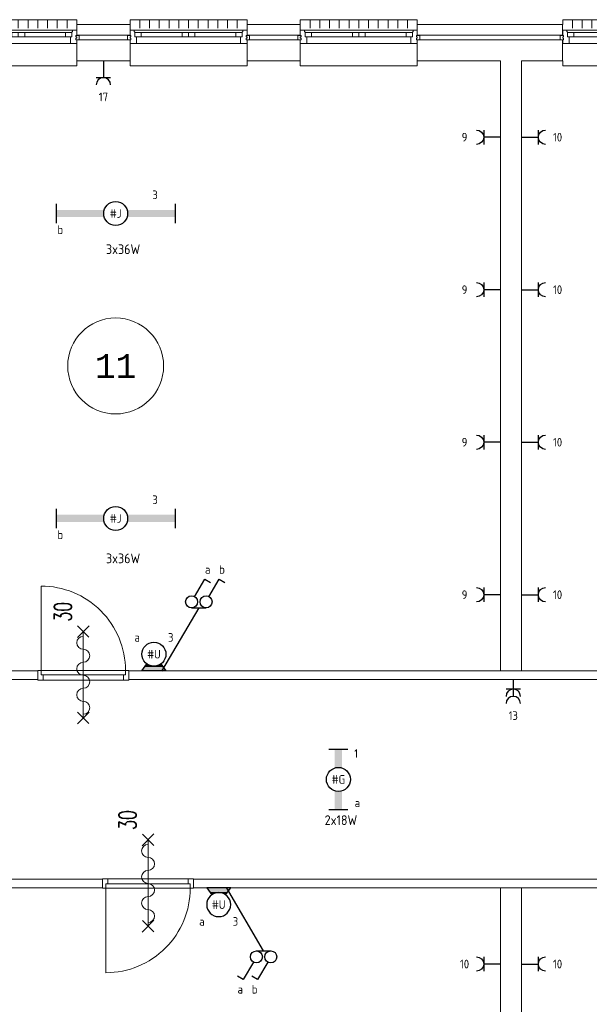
# Model space of a CAD drawing. Header units: millimetres. Extents: x 3141 to 84785, y 12240 to 40624.
# Tile 13 of 19: x 50925 to 56864, y 24797 to 35059. Entities that reach past the tile are written whole.
import ezdxf
from ezdxf.enums import TextEntityAlignment as Align
from ezdxf.xclip import XClip

# ---------------------------------------------------------------- set-up
doc = ezdxf.new("R2010")
doc.units = ezdxf.units.MM
doc.header["$LTSCALE"] = 50
doc.header["$XCLIPFRAME"] = 0
doc.layers.get('0').update_dxf_attribs({"linetype": 'CONTINUOUS'})
for name, color, linetype in [('EL6222--', 3, 'CONTINUOUS'), ('EL6311--', 3, 'CONTINUOUS'), ('Xref', 8, 'CONTINUOUS'), ('Xref-beg26$0$AL$1A---_ALGEMEEN', 8, 'CONTINUOUS'), ('Xref-beg26$0$AT$1A---_TEKST035', 8, 'CONTINUOUS'), ('Xref-beg26$0$AT$1A---_TEKST050', 8, 'CONTINUOUS')]:
    doc.layers.add(name, color=color, linetype=linetype)
doc.styles.add('buro-018', font='Isocp.shx', dxfattribs={"height": 90})
doc.styles.add('Xref-beg26$0$MONOTXT', font='MONOTXT')
doc.styles.add('Xref-beg26$0$ROMANS', font='ROMANS')

# ---------------------------------------------------------------- blocks, each defined once
blk = doc.blocks.new('*O73')
at = {"layer": 'Xref-beg26$0$AL$1A---_ALGEMEEN', "color": 0, "linetype": 'Continuous', "lineweight": 0}
for p, q in [((-508.33, 240), (-508.33, 150)), ((-406.66, 240), (-406.66, 150)), ((-305, 240), (-305, 150)), ((-203.33, 240), (-203.33, 150)), ((-101.66, 240), (-101.66, 150)), ((0, 240), (0, 150)), ((101.66, 240), (101.66, 150)), ((203.33, 240), (203.33, 150)), ((305, 240), (305, 150)), ((406.66, 240), (406.66, 150)), ((508.33, 240), (508.33, 150)), ((-565.5, 130), (565.5, 130)), ((-493, 106), (-67, 106)), ((67, 106), (493, 106)), ((-493, 63), (-67, 63)), ((67, 63), (493, 63)), ((-543, -9), (543, -9))]:
    blk.add_line(p, q, dxfattribs=at)
for points in [[(-610, 190), (-610, 240), (610, 240), (610, 190)], [(-610, -190), (-610, -240), (610, -240), (610, -190)]]:
    blk.add_lwpolyline(points, dxfattribs=at)
for points in [[(-610, -9), (-545.15, -9), (-543, -6.86), (-543, 63), (-560, 63), (-560, 114), (-565.5, 114), (-565.5, 127.78), (-567.72, 130), (-610, 130), (-610, 76), (-601, 76), (-601, 60), (-610, 60), (-610, 46), (-601, 46), (-601, 30), (-610, 30)], [(-560, 106), (-493, 106), (-493, 63), (-560, 63)], [(-67, 106), (0, 106), (0, 63), (-67, 63)], [(67, 106), (0, 106), (0, 63), (67, 63)], [(560, 106), (493, 106), (493, 63), (560, 63)], [(610, -9), (545.15, -9), (543, -6.86), (543, 63), (560, 63), (560, 114), (565.5, 114), (565.5, 127.78), (567.72, 130), (610, 130), (610, 76), (601, 76), (601, 60), (610, 60), (610, 46), (601, 46), (601, 30), (610, 30)], [(-635, 30), (-601, 30), (-601, 46), (-610, 46), (-610, 60), (-601, 60), (-601, 76), (-635, 76)], [(635, 30), (601, 30), (601, 46), (610, 46), (610, 60), (601, 60), (601, 76), (635, 76)]]:
    blk.add_lwpolyline(points, close=True, dxfattribs=at)
blk = doc.blocks.new('*O74')
at = {"layer": 'Xref-beg26$0$AL$1A---_ALGEMEEN', "color": 0, "linetype": 'Continuous', "lineweight": 0}
for p, q in [((-508.33, 240), (-508.33, 150)), ((-406.66, 240), (-406.66, 150)), ((-305, 240), (-305, 150)), ((-203.33, 240), (-203.33, 150)), ((-101.66, 240), (-101.66, 150)), ((0, 240), (0, 150)), ((101.66, 240), (101.66, 150)), ((203.33, 240), (203.33, 150)), ((305, 240), (305, 150)), ((406.66, 240), (406.66, 150)), ((508.33, 240), (508.33, 150)), ((-565.5, 130), (565.5, 130)), ((-493, 106), (-67, 106)), ((67, 106), (493, 106)), ((-493, 63), (-67, 63)), ((67, 63), (493, 63)), ((-543, -9), (543, -9))]:
    blk.add_line(p, q, dxfattribs=at)
for points in [[(-610, 190), (-610, 240), (610, 240), (610, 190)], [(-610, -190), (-610, -240), (610, -240), (610, -190)]]:
    blk.add_lwpolyline(points, dxfattribs=at)
for points in [[(-610, -9), (-545.15, -9), (-543, -6.86), (-543, 63), (-560, 63), (-560, 114), (-565.5, 114), (-565.5, 127.78), (-567.72, 130), (-610, 130), (-610, 76), (-601, 76), (-601, 60), (-610, 60), (-610, 46), (-601, 46), (-601, 30), (-610, 30)], [(-560, 106), (-493, 106), (-493, 63), (-560, 63)], [(-67, 106), (0, 106), (0, 63), (-67, 63)], [(67, 106), (0, 106), (0, 63), (67, 63)], [(560, 106), (493, 106), (493, 63), (560, 63)], [(610, -9), (545.15, -9), (543, -6.86), (543, 63), (560, 63), (560, 114), (565.5, 114), (565.5, 127.78), (567.72, 130), (610, 130), (610, 76), (601, 76), (601, 60), (610, 60), (610, 46), (601, 46), (601, 30), (610, 30)], [(-635, 30), (-601, 30), (-601, 46), (-610, 46), (-610, 60), (-601, 60), (-601, 76), (-635, 76)], [(635, 30), (601, 30), (601, 46), (610, 46), (610, 60), (601, 60), (601, 76), (635, 76)]]:
    blk.add_lwpolyline(points, close=True, dxfattribs=at)
blk = doc.blocks.new('*O75')
at = {"layer": 'Xref-beg26$0$AL$1A---_ALGEMEEN', "color": 0, "linetype": 'Continuous', "lineweight": 0}
for p, q in [((-508.33, 240), (-508.33, 150)), ((-406.66, 240), (-406.66, 150)), ((-305, 240), (-305, 150)), ((-203.33, 240), (-203.33, 150)), ((-101.66, 240), (-101.66, 150)), ((0, 240), (0, 150)), ((101.66, 240), (101.66, 150)), ((203.33, 240), (203.33, 150)), ((305, 240), (305, 150)), ((406.66, 240), (406.66, 150)), ((508.33, 240), (508.33, 150)), ((-565.5, 130), (565.5, 130)), ((-493, 106), (-67, 106)), ((67, 106), (493, 106)), ((-493, 63), (-67, 63)), ((67, 63), (493, 63)), ((-543, -9), (543, -9))]:
    blk.add_line(p, q, dxfattribs=at)
for points in [[(-610, 190), (-610, 240), (610, 240), (610, 190)], [(-610, -190), (-610, -240), (610, -240), (610, -190)]]:
    blk.add_lwpolyline(points, dxfattribs=at)
for points in [[(-610, -9), (-545.15, -9), (-543, -6.86), (-543, 63), (-560, 63), (-560, 114), (-565.5, 114), (-565.5, 127.78), (-567.72, 130), (-610, 130), (-610, 76), (-601, 76), (-601, 60), (-610, 60), (-610, 46), (-601, 46), (-601, 30), (-610, 30)], [(-560, 106), (-493, 106), (-493, 63), (-560, 63)], [(-67, 106), (0, 106), (0, 63), (-67, 63)], [(67, 106), (0, 106), (0, 63), (67, 63)], [(560, 106), (493, 106), (493, 63), (560, 63)], [(610, -9), (545.15, -9), (543, -6.86), (543, 63), (560, 63), (560, 114), (565.5, 114), (565.5, 127.78), (567.72, 130), (610, 130), (610, 76), (601, 76), (601, 60), (610, 60), (610, 46), (601, 46), (601, 30), (610, 30)], [(-635, 30), (-601, 30), (-601, 46), (-610, 46), (-610, 60), (-601, 60), (-601, 76), (-635, 76)], [(635, 30), (601, 30), (601, 46), (610, 46), (610, 60), (601, 60), (601, 76), (635, 76)]]:
    blk.add_lwpolyline(points, close=True, dxfattribs=at)
blk = doc.blocks.new('*O76')
at = {"layer": 'Xref-beg26$0$AL$1A---_ALGEMEEN', "color": 0, "linetype": 'Continuous', "lineweight": 0}
for p, q in [((-508.33, 240), (-508.33, 150)), ((-406.66, 240), (-406.66, 150)), ((-305, 240), (-305, 150)), ((-203.33, 240), (-203.33, 150)), ((-101.66, 240), (-101.66, 150)), ((0, 240), (0, 150)), ((101.66, 240), (101.66, 150)), ((203.33, 240), (203.33, 150)), ((305, 240), (305, 150)), ((406.66, 240), (406.66, 150)), ((508.33, 240), (508.33, 150)), ((-565.5, 130), (565.5, 130)), ((-493, 106), (-67, 106)), ((67, 106), (493, 106)), ((-493, 63), (-67, 63)), ((67, 63), (493, 63)), ((-543, -9), (543, -9))]:
    blk.add_line(p, q, dxfattribs=at)
for points in [[(-610, 190), (-610, 240), (610, 240), (610, 190)], [(-610, -190), (-610, -240), (610, -240), (610, -190)]]:
    blk.add_lwpolyline(points, dxfattribs=at)
for points in [[(-610, -9), (-545.15, -9), (-543, -6.86), (-543, 63), (-560, 63), (-560, 114), (-565.5, 114), (-565.5, 127.78), (-567.72, 130), (-610, 130), (-610, 76), (-601, 76), (-601, 60), (-610, 60), (-610, 46), (-601, 46), (-601, 30), (-610, 30)], [(-560, 106), (-493, 106), (-493, 63), (-560, 63)], [(-67, 106), (0, 106), (0, 63), (-67, 63)], [(67, 106), (0, 106), (0, 63), (67, 63)], [(560, 106), (493, 106), (493, 63), (560, 63)], [(610, -9), (545.15, -9), (543, -6.86), (543, 63), (560, 63), (560, 114), (565.5, 114), (565.5, 127.78), (567.72, 130), (610, 130), (610, 76), (601, 76), (601, 60), (610, 60), (610, 46), (601, 46), (601, 30), (610, 30)], [(-635, 30), (-601, 30), (-601, 46), (-610, 46), (-610, 60), (-601, 60), (-601, 76), (-635, 76)], [(635, 30), (601, 30), (601, 46), (610, 46), (610, 60), (601, 60), (601, 76), (635, 76)]]:
    blk.add_lwpolyline(points, close=True, dxfattribs=at)
blk = doc.blocks.new('Xref-beg26$0$ED0881')
at = {"layer": 'Xref-beg26$0$AL$1A---_ALGEMEEN', "color": 0, "linetype": 'Continuous', "lineweight": 0}
for p, q in [((475, -400), (475, 500)), ((915, 0), (35, 0)), ((55, 100), (895, 100)), ((55, 45), (895, 45))]:
    blk.add_line(p, q, dxfattribs=at)
for points in [[(55, 100), (0, 100), (0, 0), (35, 0), (35, 45), (55, 45), (55, 100)], [(950, 0), (915, 0), (915, 45), (895, 45), (895, 100), (950, 100), (950, 0)]]:
    blk.add_lwpolyline(points, close=True, dxfattribs=at)
blk.add_lwpolyline([(35, 0), (35, -880, 0.414214), (915, 0)], format="xyb", dxfattribs=at)
blk = doc.blocks.new('Xref-beg26$0$BRW60')
at = {"layer": 'Xref-beg26$0$AL$1A---_ALGEMEEN', "color": 0, "linetype": 'Continuous', "lineweight": 0}
for p, q in [((-61.42, 393.58), (61.44, 516.42)), ((59.2, 395.81), (-59.18, 514.19)), ((-61.42, -506.42), (61.44, -383.58)), ((59.2, -504.19), (-59.18, -385.81))]:
    blk.add_line(p, q, dxfattribs=at)
blk = doc.blocks.new('Xref-beg26$0$DR30BZ')
at = {"layer": 'Xref-beg26$0$AL$1A---_ALGEMEEN', "color": 0, "linetype": 'Continuous', "lineweight": 0}
blk.add_line((-450, 0), (450, 0), dxfattribs=at)
for centre, start, end in [((-339, 0), 180, 360), ((-204, 0), 360, 180), ((-68, 0), 180, 360), ((68, 0), 360, 180), ((204, 0), 180, 360), ((339, 0), 360, 180)]:
    blk.add_arc(centre, 67.8, start, end, dxfattribs=at)
at = {"layer": 'Xref-beg26$0$AL$1A---_ALGEMEEN', "color": 0, "linetype": 'Continuous', "lineweight": 0, "rotation": 270}
blk.add_blockref('Xref-beg26$0$BRW60', (0, 0), dxfattribs=at)
at = {"layer": 'Xref-beg26$0$AT$1A---_TEKST035', "linetype": 'Continuous', "lineweight": 0, "style": 'Xref-beg26$0$ROMANS', "width": 0.666667}
blk.add_text('30', height=180, dxfattribs=at).set_placement((559, 123))
blk = doc.blocks.new('Xref-beg26')
at = {"layer": 'Xref-beg26$0$AL$1A---_ALGEMEEN', "linetype": 'Continuous', "lineweight": 0}
for p, q in [((132075.43, 100013.82), (132075.43, 93656.32)), ((132295.43, 100013.82), (132295.43, 93656.32)), ((132075.43, 85038.82), (132075.43, 91396.32)), ((132295.43, 85038.82), (132295.43, 91396.32))]:
    blk.add_line(p, q, dxfattribs=at)
for points in [[(127657.43, 100393.82), (128212.43, 100393.82), (128212.43, 100283.82), (127657.43, 100283.82)], [(129432.43, 100393.82), (129987.43, 100393.82), (129987.43, 100283.82), (129432.43, 100283.82)], [(131207.43, 100393.82), (132722.43, 100393.82), (132722.43, 100283.82), (131207.43, 100283.82)], [(127657.43, 100233.82), (128212.43, 100233.82), (128212.43, 100013.82), (127657.43, 100013.82)], [(129432.43, 100233.82), (129987.43, 100233.82), (129987.43, 100013.82), (129432.43, 100013.82)], [(132075.43, 93656.32), (132295.43, 93656.32), (132295.43, 100013.82), (132722.43, 100013.82), (132722.43, 100233.82), (131207.43, 100233.82), (131207.43, 100013.82), (132075.43, 100013.82)], [(119955.43, 93566.32), (127250.43, 93566.32), (127250.43, 93656.32), (119955.43, 93656.32)], [(128200.43, 93566.32), (135495.43, 93566.32), (135495.43, 93656.32), (128200.43, 93656.32)], [(124050.43, 91316.32), (125300.43, 91316.32), (125300.43, 91486.32), (127925.43, 91486.32), (127925.43, 91396.32), (125390.43, 91396.32), (125390.43, 91226.32), (124050.43, 91226.32)], [(128875.43, 91396.32), (136170.43, 91396.32), (136170.43, 91486.32), (128875.43, 91486.32)], [(132075.43, 91396.32), (132295.43, 91396.32), (132295.43, 85038.82), (132722.43, 85038.82), (132722.43, 84818.82), (131207.43, 84818.82), (131207.43, 85038.82), (132075.43, 85038.82)]]:
    blk.add_lwpolyline(points, close=True, dxfattribs=at)
blk.add_circle((128062.93, 96835.08), 500, dxfattribs=at)
for name, p in [('*O73', (127047.43, 100203.82)), ('*O74', (128822.43, 100203.82)), ('*O75', (130597.43, 100203.82)), ('*O76', (133333.43, 100203.82)), ('Xref-beg26$0$ED0881', (127925.43, 91391.32))]:
    blk.add_blockref(name, p, dxfattribs=at)
at = {"layer": 'Xref-beg26$0$AL$1A---_ALGEMEEN', "linetype": 'Continuous', "lineweight": 0, "yscale": -1}
blk.add_blockref('Xref-beg26$0$ED0881', (127250.43, 93661.32), dxfattribs=at)
at = {"layer": 'Xref-beg26$0$AL$1A---_ALGEMEEN', "linetype": 'Continuous', "lineweight": 0, "rotation": 90}
for p in [(127725.43, 93611.32), (128400.43, 91441.32)]:
    blk.add_blockref('Xref-beg26$0$DR30BZ', p, dxfattribs=at)
at = {"layer": 'Xref-beg26$0$AT$1A---_TEKST050', "linetype": 'Continuous', "lineweight": 0, "style": 'Xref-beg26$0$MONOTXT'}
blk.add_text('11', height=250.00002, dxfattribs=at).set_placement((128062.92, 96835.07), align=Align.MIDDLE)
blk = doc.blocks.new('111304')
at = {"color": 0, "linetype": 'Continuous'}
for p, q in [((-1.5, 4.5), (1.5, 4.5)), ((0, 1), (0, 4.5))]:
    blk.add_line(p, q, dxfattribs=at)
blk.add_arc((0, 6), 1.5, 180, 0, dxfattribs=at)
at = {"color": 0, "linetype": 'Continuous', "style": 'buro-018'}
for tag, p in [('E_GKAST', (0, 11.5)), ('E_GROEP', (0, 8.5)), ('E_SGROEP', (4.5, 8.5))]:
    blk.add_attdef(tag, text='', height=1.8, dxfattribs=at).set_placement(p, align=Align.MIDDLE)
at = {"color": 0, "linetype": 'Continuous', "style": 'buro-018', "flags": 1}
for tag, p in [('E_VERMCODE', (13, 8.5)), ('E_MATCODE', (0, 0))]:
    blk.add_attdef(tag, text='', height=1.8, dxfattribs=at).set_placement(p, align=Align.MIDDLE)
blk = doc.blocks.new('E00135')
at = {"color": 0}
for p, q in [((-2.5, -3.5), (-1.45, -2.03)), ((1.45, -2.03), (2.5, -3.5)), ((2.5, -3.5), (-2.5, -3.5)), ((-1.79, -2.5), (1.79, -2.5))]:
    blk.add_line(p, q, dxfattribs=at)
for points in [[(-1.45, -2.03), (-0.5, -2.5), (-1.79, -2.5)], [(1.45, -2.03), (0.5, -2.5), (1.79, -2.5)], [(-1.79, -2.5), (1.79, -2.5), (-2.5, -3.5), (2.5, -3.5)]]:
    blk.add_solid(points, dxfattribs=at)
blk = doc.blocks.new('1115B3A-WA4')
at = {"color": 0, "linetype": 'Continuous'}
blk.add_circle((0, 0), 2.5, dxfattribs=at)
at = {"color": 0, "zscale": 50}
blk.add_blockref('E00135', (0, 0), dxfattribs=at)
at = {"color": 0, "linetype": 'Continuous', "style": 'buro-018'}
for tag, p in [('E_GKAST', (0, 8)), ('E_GROEP', (0, 5)), ('E_SGROEP', (4.5, 5)), ('E_ARMCODE', (0, 0)), ('E_SLET', (4.5, -1))]:
    blk.add_attdef(tag, text='', height=1.8, dxfattribs=at).set_placement(p, align=Align.MIDDLE)
blk = doc.blocks.new('1114A1')
at = {"color": 0, "linetype": 'Continuous'}
for p, q in [((0.62, 3.33), (2.74, 7)), ((2.74, 7), (3.95, 6.3))]:
    blk.add_line(p, q, dxfattribs=at)
blk.add_circle((0, 2.25), 1.25, dxfattribs=at)
at = {"color": 0, "linetype": 'Continuous', "style": 'buro-018'}
for tag, p in [('E_SLET1', (3.36, 9)), ('E_GROEP', (0, 0)), ('E_GKAST', (0, 0))]:
    blk.add_attdef(tag, text='', height=1.8, dxfattribs=at).set_placement(p, align=Align.MIDDLE)
at = {"color": 0, "linetype": 'Continuous', "style": 'buro-018', "flags": 1}
for tag in ['E_MATCODE', 'E_SGROEP']:
    blk.add_attdef(tag, text='', height=1.8, dxfattribs=at).set_placement((0, 0), align=Align.MIDDLE)
blk = doc.blocks.new('1115B61240')
at = {"color": 0}
for p, q in [((-12.4, 2), (-12.4, -2)), ((12.4, 2), (12.4, -2))]:
    blk.add_line(p, q, dxfattribs=at)
at = {"color": 0, "linetype": 'Continuous'}
blk.add_circle((0, 0), 2.5, dxfattribs=at)
at = {"color": 0}
for points in [[(-2.5, 0.75), (-12.4, 0.75), (-2.5, -0.75), (-12.4, -0.75)], [(2.5, 0.75), (12.4, 0.75), (2.5, -0.75), (12.4, -0.75)]]:
    blk.add_solid(points, dxfattribs=at)
at = {"color": 0, "linetype": 'Continuous', "style": 'buro-018'}
for tag, p in [('E_GKAST', (0, 8)), ('E_GROEP', (0, 5)), ('E_SGROEP', (4.5, 5)), ('E_ARMCODE', (0, 0)), ('E_SLET', (4.5, -3))]:
    blk.add_attdef(tag, text='', height=1.8, dxfattribs=at).set_placement(p, align=Align.MIDDLE)
blk = doc.blocks.new('1115B6630')
at = {"color": 0}
for p, q in [((-6.3, 2), (-6.3, -2)), ((6.3, 2), (6.3, -2))]:
    blk.add_line(p, q, dxfattribs=at)
at = {"color": 0, "linetype": 'Continuous'}
blk.add_circle((0, 0), 2.5, dxfattribs=at)
at = {"color": 0}
for points in [[(-2.5, 0.75), (-6.3, 0.75), (-2.5, -0.75), (-6.3, -0.75)], [(2.5, 0.75), (6.3, 0.75), (2.5, -0.75), (6.3, -0.75)]]:
    blk.add_solid(points, dxfattribs=at)
at = {"color": 0, "linetype": 'Continuous', "style": 'buro-018'}
for tag, p in [('E_GKAST', (0, 8)), ('E_GROEP', (0, 5)), ('E_SGROEP', (4.5, 5)), ('E_ARMCODE', (0, 0)), ('E_SLET', (4.5, -3))]:
    blk.add_attdef(tag, text='', height=1.8, dxfattribs=at).set_placement(p, align=Align.MIDDLE)
blk = doc.blocks.new('111304A')
at = {"color": 0, "linetype": 'Continuous'}
for p, q in [((0, 1), (0, 4.5)), ((-1.5, 3), (1.5, 3))]:
    blk.add_line(p, q, dxfattribs=at)
for centre in [(0, 6), (0, 4.5)]:
    blk.add_arc(centre, 1.5, 180, 0, dxfattribs=at)
at = {"color": 0, "linetype": 'Continuous', "style": 'buro-018'}
for tag, p in [('E_GKAST', (0, 11.5)), ('E_GROEP', (0, 8.5)), ('E_SGROEP', (4.5, 8.5))]:
    blk.add_attdef(tag, text='', height=1.8, dxfattribs=at).set_placement(p, align=Align.MIDDLE)
at = {"color": 0, "linetype": 'Continuous', "style": 'buro-018', "flags": 1}
for tag, p in [('E_VERMCODE', (13, 8.5)), ('E_MATCODE', (0, 0))]:
    blk.add_attdef(tag, text='', height=1.8, dxfattribs=at).set_placement(p, align=Align.MIDDLE)

msp = doc.modelspace()

# ---------------------------------------------------------------- linework, layer by layer
at = {"layer": 'EL6311--', "color": 1}
for p, q in [((52793, 28929), (52405, 28268)), ((52718, 28929), (52868, 28929)), ((53468, 25354), (53080, 26014)), ((53393, 25354), (53543, 25354))]:
    msp.add_line(p, q, dxfattribs=at)

# ---------------------------------------------------------------- block references
at = {"layer": 'EL6222--'}
ref = msp.add_blockref('111304', (51798, 34679), dxfattribs=dict(at, xscale=50, yscale=50, zscale=50, rotation=180))
ref.add_attrib('E_GROEP', '17', dxfattribs={"layer": '0', "color": 1, "linetype": 'Continuous', "height": 90, "style": 'buro-018'}).set_placement((51798, 34254), align=Align.MIDDLE)
ref = msp.add_blockref('111304', (55988, 33834), dxfattribs=dict(at, xscale=-50, yscale=50, zscale=50, rotation=90))
ref.add_attrib('E_GROEP', '9', dxfattribs={"layer": '0', "color": 1, "linetype": 'Continuous', "height": 90, "style": 'buro-018'}).set_placement((55563, 33834), align=Align.MIDDLE)
ref = msp.add_blockref('111304', (56108, 33834), dxfattribs=dict(at, xscale=-50, yscale=50, zscale=50, rotation=270))
ref.add_attrib('E_GROEP', '10', dxfattribs={"layer": '0', "color": 1, "linetype": 'Continuous', "height": 90, "style": 'buro-018'}).set_placement((56533, 33834), align=Align.MIDDLE)
ref = msp.add_blockref('111304', (55988, 32245), dxfattribs=dict(at, xscale=-50, yscale=50, zscale=50, rotation=90))
ref.add_attrib('E_GROEP', '9', dxfattribs={"layer": '0', "color": 1, "linetype": 'Continuous', "height": 90, "style": 'buro-018'}).set_placement((55563, 32245), align=Align.MIDDLE)
ref = msp.add_blockref('111304', (56108, 32245), dxfattribs=dict(at, xscale=-50, yscale=50, zscale=50, rotation=270))
ref.add_attrib('E_GROEP', '10', dxfattribs={"layer": '0', "color": 1, "linetype": 'Continuous', "height": 90, "style": 'buro-018'}).set_placement((56533, 32245), align=Align.MIDDLE)
ref = msp.add_blockref('111304', (55988, 30655), dxfattribs=dict(at, xscale=-50, yscale=50, zscale=50, rotation=90))
ref.add_attrib('E_GROEP', '9', dxfattribs={"layer": '0', "color": 1, "linetype": 'Continuous', "height": 90, "style": 'buro-018'}).set_placement((55563, 30655), align=Align.MIDDLE)
ref = msp.add_blockref('111304', (56108, 30655), dxfattribs=dict(at, xscale=-50, yscale=50, zscale=50, rotation=270))
ref.add_attrib('E_GROEP', '10', dxfattribs={"layer": '0', "color": 1, "linetype": 'Continuous', "height": 90, "style": 'buro-018'}).set_placement((56533, 30655), align=Align.MIDDLE)
ref = msp.add_blockref('111304', (55988, 29066), dxfattribs=dict(at, xscale=-50, yscale=50, zscale=50, rotation=90))
ref.add_attrib('E_GROEP', '9', dxfattribs={"layer": '0', "color": 1, "linetype": 'Continuous', "height": 90, "style": 'buro-018'}).set_placement((55563, 29066), align=Align.MIDDLE)
ref = msp.add_blockref('111304', (56108, 29066), dxfattribs=dict(at, xscale=-50, yscale=50, zscale=50, rotation=270))
ref.add_attrib('E_GROEP', '10', dxfattribs={"layer": '0', "color": 1, "linetype": 'Continuous', "height": 90, "style": 'buro-018'}).set_placement((56533, 29066), align=Align.MIDDLE)
ref = msp.add_blockref('111304A', (56071, 28231), dxfattribs=dict(at, xscale=50, yscale=50, zscale=50, rotation=180))
ref.add_attrib('E_GROEP', '13', dxfattribs={"layer": '0', "color": 1, "linetype": 'Continuous', "height": 90, "style": 'buro-018'}).set_placement((56071, 27806), align=Align.MIDDLE)
ref = msp.add_blockref('111304', (55988, 25217), dxfattribs=dict(at, xscale=-50, yscale=50, zscale=50, rotation=90))
ref.add_attrib('E_GROEP', '10', dxfattribs={"layer": '0', "color": 1, "linetype": 'Continuous', "height": 90, "style": 'buro-018'}).set_placement((55563, 25217), align=Align.MIDDLE)
ref = msp.add_blockref('111304', (56108, 25217), dxfattribs=dict(at, xscale=-50, yscale=50, zscale=50, rotation=270))
ref.add_attrib('E_GROEP', '10', dxfattribs={"layer": '0', "color": 1, "linetype": 'Continuous', "height": 90, "style": 'buro-018'}).set_placement((56533, 25217), align=Align.MIDDLE)
at = {"layer": 'EL6311--'}
ref = msp.add_blockref('1115B61240', (51926, 33039), dxfattribs=dict(at, xscale=50, yscale=50, zscale=50))
ref.add_attrib('E_ARMCODE', '#J', dxfattribs={"layer": '0', "color": 1, "linetype": 'Continuous', "height": 90, "style": 'buro-018'}).set_placement((51926, 33039), align=Align.MIDDLE)
ref.add_attrib('E_SLET', 'b', dxfattribs={"layer": '0', "color": 1, "linetype": 'Continuous', "height": 90, "style": 'buro-018'}).set_placement((51349, 32870), align=Align.MIDDLE)
ref.add_attrib('E_GROEP', '3', dxfattribs={"layer": '0', "color": 1, "linetype": 'Continuous', "height": 90, "style": 'buro-018'}).set_placement((52336, 33234), align=Align.MIDDLE)
ref = msp.add_blockref('1115B61240', (51926, 29861), dxfattribs=dict(at, xscale=50, yscale=50, zscale=50))
ref.add_attrib('E_ARMCODE', '#J', dxfattribs={"layer": '0', "color": 1, "linetype": 'Continuous', "height": 90, "style": 'buro-018'}).set_placement((51926, 29861), align=Align.MIDDLE)
ref.add_attrib('E_SLET', 'b', dxfattribs={"layer": '0', "color": 1, "linetype": 'Continuous', "height": 90, "style": 'buro-018'}).set_placement((51349, 29691), align=Align.MIDDLE)
ref.add_attrib('E_GROEP', '3', dxfattribs={"layer": '0', "color": 1, "linetype": 'Continuous', "height": 90, "style": 'buro-018'}).set_placement((52336, 30056), align=Align.MIDDLE)
ref = msp.add_blockref('1114A1', (52718, 28879), dxfattribs=dict(at, xscale=50, yscale=50, zscale=50))
ref.add_attrib('E_SLET1', 'a', dxfattribs={"layer": '0', "color": 1, "linetype": 'Continuous', "height": 90, "style": 'buro-018'}).set_placement((52885, 29329), align=Align.MIDDLE)
ref = msp.add_blockref('1114A1', (52868, 28879), dxfattribs=dict(at, xscale=50, yscale=50, zscale=50))
ref.add_attrib('E_SLET1', 'b', dxfattribs={"layer": '0', "color": 1, "linetype": 'Continuous', "height": 90, "style": 'buro-018'}).set_placement((53035, 29329), align=Align.MIDDLE)
ref = msp.add_blockref('1115B3A-WA4', (52325, 28446), dxfattribs=dict(at, xscale=50, yscale=50, zscale=50))
ref.add_attrib('E_ARMCODE', '#U', dxfattribs={"layer": '0', "color": 1, "linetype": 'Continuous', "height": 90, "style": 'buro-018'}).set_placement((52325, 28446), align=Align.MIDDLE)
ref.add_attrib('E_SLET', 'a', dxfattribs={"layer": '0', "color": 1, "linetype": 'Continuous', "height": 90, "style": 'buro-018'}).set_placement((52150, 28621), align=Align.MIDDLE)
ref.add_attrib('E_GROEP', '3', dxfattribs={"layer": '0', "color": 1, "linetype": 'Continuous', "height": 90, "style": 'buro-018'}).set_placement((52500, 28621), align=Align.MIDDLE)
ref = msp.add_blockref('1115B6630', (54248, 27141), dxfattribs=dict(at, xscale=50, yscale=50, zscale=50, rotation=90))
ref.add_attrib('E_ARMCODE', '#G', dxfattribs={"layer": '0', "color": 1, "linetype": 'Continuous', "height": 90, "style": 'buro-018'}).set_placement((54248, 27141), align=Align.MIDDLE)
ref.add_attrib('E_SLET', 'a', dxfattribs={"layer": '0', "color": 1, "linetype": 'Continuous', "height": 90, "style": 'buro-018'}).set_placement((54446, 26897), align=Align.MIDDLE)
ref.add_attrib('E_GROEP', '1', dxfattribs={"layer": '0', "color": 1, "linetype": 'Continuous', "height": 90, "style": 'buro-018'}).set_placement((54433, 27411), align=Align.MIDDLE)
ref = msp.add_blockref('1115B3A-WA4', (53000, 25836), dxfattribs=dict(at, xscale=-50, yscale=50, zscale=50, rotation=180))
ref.add_attrib('E_ARMCODE', '#U', dxfattribs={"layer": '0', "color": 1, "linetype": 'Continuous', "height": 90, "style": 'buro-018'}).set_placement((53000, 25836), align=Align.MIDDLE)
ref.add_attrib('E_SLET', 'a', dxfattribs={"layer": '0', "color": 1, "linetype": 'Continuous', "height": 90, "style": 'buro-018'}).set_placement((52825, 25661), align=Align.MIDDLE)
ref.add_attrib('E_GROEP', '3', dxfattribs={"layer": '0', "color": 1, "linetype": 'Continuous', "height": 90, "style": 'buro-018'}).set_placement((53175, 25661), align=Align.MIDDLE)
ref = msp.add_blockref('1114A1', (53393, 25404), dxfattribs=dict(at, xscale=50, yscale=50, zscale=50, rotation=180))
ref.add_attrib('E_SLET1', 'a', dxfattribs={"layer": '0', "color": 1, "linetype": 'Continuous', "height": 90, "style": 'buro-018'}).set_placement((53225, 24954), align=Align.MIDDLE)
ref = msp.add_blockref('1114A1', (53543, 25404), dxfattribs=dict(at, xscale=50, yscale=50, zscale=50, rotation=180))
ref.add_attrib('E_SLET1', 'b', dxfattribs={"layer": '0', "color": 1, "linetype": 'Continuous', "height": 90, "style": 'buro-018'}).set_placement((53375, 24954), align=Align.MIDDLE)
at = {"layer": 'Xref'}
ref = msp.add_blockref('Xref-beg26', (-76137, -65385), dxfattribs=at)
XClip(ref).set_block_clipping_path([(78990.3724838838, 77624.9615581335), (160922.2916472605, 106219.4632938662)])

# ---------------------------------------------------------------- texts
at = {"layer": 'EL6222--', "color": 1, "style": 'buro-018'}
for s, p in [('3x36W', (51825, 32616)), ('3x36W', (51825, 29394)), ('2x18W', (54105, 26666))]:
    msp.add_text(s, height=101.2, dxfattribs=at).set_placement(p)

doc.saveas('drawing.dxf')
